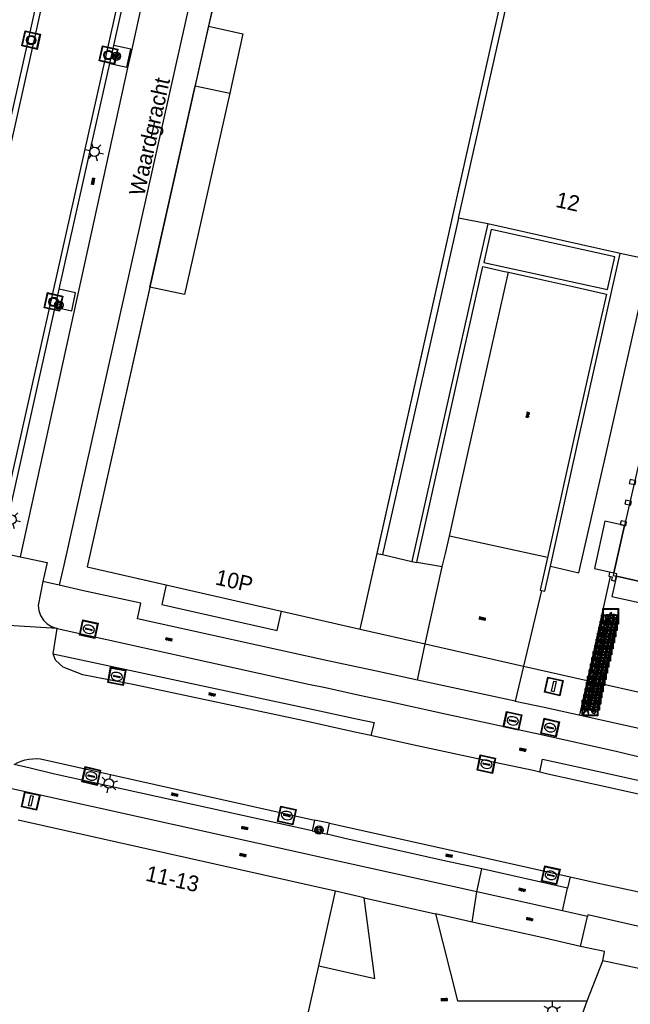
# Model space of a CAD drawing. Header units: metres. Extents: x 93870 to 95789, y 463036 to 464040.
# Tile 140 of 256: x 94450 to 94489, y 463748 to 463811. Entities that reach past the tile are written whole.
import ezdxf
from ezdxf.enums import TextEntityAlignment as Align

# ---------------------------------------------------------------- set-up
doc = ezdxf.new("R2010")
doc.units = ezdxf.units.M
doc.header["$LTSCALE"] = 25.4
for name, color, linetype in [('B_BEBOUWINGSGRENS_-1', 1, 'Continuous'), ('B_BEBOUWINGSGRENS_0', 1, 'Continuous'), ('B_LUIFEL_1', 200, 'Continuous'), ('B_OVERBOUWLIJN_LIJN_1', 7, 'Continuous'), ('B_TUSSENMUUR_-1', 7, 'Continuous'), ('G_GRENS_ALGEMEEN_0', 7, 'Continuous'), ('Q_BOOM_0', 3, 'Continuous'), ('Q_BRANDKRAAN_0', 5, 'Continuous'), ('Q_FIETSENREK_0', 6, 'Continuous'), ('Q_KOLK_0', 254, 'Continuous'), ('Q_LICHTMAST_0', 2, 'Continuous'), ('Q_LIJNAFWATERING_LIJN_0', 7, 'Continuous'), ('Q_MEERRING_0', 7, 'Continuous'), ('Q_VERKEERSBORDPAAL_0', 40, 'Continuous'), ('Q_WATERLEIDINGPUT_0', 5, 'Continuous'), ('S_GBKN_SYMBOOL_GV_GROOT_0', 7, 'Continuous'), ('S_GBKN_SYMBOOL_OV_GROOT_0', 7, 'Continuous'), ('V_WEGGRENS_0', 7, 'Continuous'), ('W_WATERGRENS_0', 5, 'Continuous'), ('Z_GBKN_HUISNUMMER_0', 252, 'Continuous'), ('Z_STRAATNAAM_0', 252, 'Continuous')]:
    doc.layers.add(name, color=color, linetype=linetype)

# ---------------------------------------------------------------- blocks, each defined once
blk = doc.blocks.new('Q_LICHTMAST')
for points in [[(-0.26, 0.15), (-0.52, 0.3)], [(0, 0.3), (0, 0.6)], [(0.26, 0.15), (0.52, 0.3)], [(-0.26, -0.15), (-0.52, -0.3)], [(0, -0.3), (0, -0.6)], [(0.26, -0.15), (0.52, -0.3)]]:
    blk.add_lwpolyline(points)
blk.add_circle((0, 0), 0.3)
blk = doc.blocks.new('Q_VERKEERSBORDPAAL')
for points in [[(-0.5, 0.5), (0.5, 0.5), (0.5, -0.5), (-0.5, -0.5)], [(-0.08, 0.333), (0.071, 0.333), (0.071, -0.329), (-0.08, -0.329)]]:
    blk.add_lwpolyline(points, close=True)
blk.add_lwpolyline([(-0.442, 0.464), (0.438, 0.464, -0.414214), (0.459, 0.442), (0.459, -0.437, -0.414214), (0.438, -0.459), (-0.442, -0.459, -0.414214), (-0.463, -0.437), (-0.463, 0.442), (-0.463, 0.444), (-0.463, 0.446), (-0.463, 0.448), (-0.462, 0.45), (-0.461, 0.451), (-0.46, 0.453), (-0.459, 0.455), (-0.458, 0.456), (-0.457, 0.457), (-0.456, 0.459), (-0.454, 0.46), (-0.453, 0.461), (-0.451, 0.462), (-0.449, 0.462), (-0.447, 0.463), (-0.446, 0.463), (-0.444, 0.464), (-0.442, 0.464)], format="xyb")
blk = doc.blocks.new('Q_KOLK')
blk.add_lwpolyline([(-0.5, 0.5), (0.5, 0.5), (0.5, -0.5), (-0.5, -0.5)], close=True)
for points in [[(-0.442, 0.464), (0.438, 0.464, -0.414214), (0.459, 0.442), (0.459, -0.437, -0.414214), (0.438, -0.459), (-0.442, -0.459, -0.414214), (-0.463, -0.437), (-0.463, 0.442, -0.414214), (-0.442, 0.464)], [(-0.345, 0.105, 0.380426), (-0.276, -0.18)], [(-0.008, 0.266, 0.240218), (-0.345, 0.105)], [(-0.194, 0.045, 0.853344), (-0.194, -0.032)], [(0.331, 0.111, 0.240191), (-0.008, 0.266)], [(0.185, -0.032, 0.849746), (0.185, 0.045)], [(0.267, -0.176, 0.380426), (0.331, 0.111)], [(-0.276, -0.18, 0.148452), (0.012, -0.257)], [(0.012, -0.257, 0.131742), (0.267, -0.176)]]:
    blk.add_lwpolyline(points, format="xyb")
for points in [[(-0.194, 0.045), (0.185, 0.045)], [(0.185, -0.032), (-0.194, -0.032)]]:
    blk.add_lwpolyline(points)
blk = doc.blocks.new('Q_WATERLEIDINGPUT')
blk.add_lwpolyline([(-0.5, 0.5), (0.5, 0.5), (0.5, -0.5), (-0.5, -0.5)], close=True)
for points in [[(-0.442, 0.464), (0.438, 0.464, -0.414214), (0.459, 0.442), (0.459, -0.437, -0.414214), (0.438, -0.459), (-0.442, -0.459, -0.414214), (-0.463, -0.437), (-0.463, 0.442), (-0.463, 0.444), (-0.463, 0.446), (-0.463, 0.448), (-0.462, 0.45), (-0.461, 0.451), (-0.46, 0.453), (-0.459, 0.455), (-0.458, 0.456), (-0.457, 0.457), (-0.456, 0.459), (-0.454, 0.46), (-0.453, 0.461), (-0.451, 0.462), (-0.449, 0.462), (-0.447, 0.463), (-0.446, 0.463), (-0.444, 0.464), (-0.442, 0.464)], [(-0.345, 0.105, 0.380426), (-0.276, -0.18)], [(-0.008, 0.266, 0.240218), (-0.345, 0.105)], [(-0.194, 0.045, 0.853344), (-0.194, -0.032)], [(0.331, 0.111, 0.240191), (-0.008, 0.266)], [(0.185, -0.032, 0.849746), (0.185, 0.045)], [(0.267, -0.176, 0.380426), (0.331, 0.111)], [(-0.276, -0.18, 0.148452), (0.012, -0.257)], [(0.012, -0.257, 0.131742), (0.267, -0.176)]]:
    blk.add_lwpolyline(points, format="xyb")
for points in [[(-0.194, 0.045), (0.185, 0.045)], [(0.185, -0.032), (-0.194, -0.032)]]:
    blk.add_lwpolyline(points)
blk = doc.blocks.new('Q_BRANDKRAAN')
blk.add_lwpolyline([(-0.5, 0.5), (0.5, 0.5), (0.5, -0.5), (-0.5, -0.5)], close=True)
for points in [[(-0.442, 0.464), (0.438, 0.464, -0.414214), (0.459, 0.442), (0.459, -0.437, -0.414214), (0.438, -0.459), (-0.442, -0.459, -0.414214), (-0.463, -0.437), (-0.463, 0.442), (-0.463, 0.444), (-0.463, 0.446), (-0.463, 0.448), (-0.462, 0.45), (-0.461, 0.451), (-0.46, 0.453), (-0.459, 0.455), (-0.458, 0.456), (-0.457, 0.457), (-0.456, 0.459), (-0.454, 0.46), (-0.453, 0.461), (-0.451, 0.462), (-0.449, 0.462), (-0.447, 0.463), (-0.446, 0.463), (-0.444, 0.464), (-0.442, 0.464)], [(-0.345, 0.105, 0.380426), (-0.276, -0.18)], [(-0.008, 0.266, 0.240218), (-0.345, 0.105)], [(-0.194, 0.045, 0.853344), (-0.194, -0.032)], [(0.331, 0.111, 0.240191), (-0.008, 0.266)], [(0.185, -0.032, 0.849746), (0.185, 0.045)], [(0.267, -0.176, 0.380426), (0.331, 0.111)], [(-0.276, -0.18, 0.148452), (0.012, -0.257)], [(0.012, -0.257, 0.131742), (0.267, -0.176)]]:
    blk.add_lwpolyline(points, format="xyb")
for points in [[(-0.194, 0.045), (0.185, 0.045)], [(0.185, -0.032), (-0.194, -0.032)]]:
    blk.add_lwpolyline(points)
blk = doc.blocks.new('Q_FIETSENREK')
for points in [[(-0.5, 0.5), (0.5, 0.5), (0.5, -0.5), (-0.5, -0.5)], [(-0.063, 0.145), (0.184, 0.054), (0.037, -0.093)]]:
    blk.add_lwpolyline(points, close=True)
for points in [[(-0.442, 0.464), (0.438, 0.464, -0.414214), (0.459, 0.442), (0.459, -0.437, -0.414214), (0.438, -0.459), (-0.442, -0.459, -0.414214), (-0.463, -0.437), (-0.463, 0.442), (-0.463, 0.444), (-0.463, 0.446), (-0.463, 0.448), (-0.462, 0.45), (-0.461, 0.451), (-0.46, 0.453), (-0.459, 0.455), (-0.458, 0.456), (-0.457, 0.457), (-0.456, 0.459), (-0.454, 0.46), (-0.453, 0.461), (-0.451, 0.462), (-0.449, 0.462), (-0.447, 0.463), (-0.446, 0.463), (-0.444, 0.464), (-0.442, 0.464)], [(-0.181, 0.106, 0.847256), (-0.324, -0.144)], [(-0.193, 0.075, 0.842492), (-0.305, -0.118)], [(-0.171, 0.065, 0.053288), (-0.193, 0.075)], [(-0.185, -0.134, 0.502492), (-0.147, 0.044)], [(-0.149, 0.089, 0.06236), (-0.181, 0.106)], [(-0.165, -0.161, 0.494489), (-0.125, 0.068)], [(-0.324, -0.144, 0.089606), (-0.421, -0.348)], [(-0.296, -0.162, 0.110942), (-0.375, -0.348)], [(-0.294, -0.105, 0.006942), (-0.305, -0.118)], [(-0.296, -0.162, 0.02458), (-0.283, -0.168)], [(-0.212, -0.105, 0.381614), (-0.294, -0.105)], [(-0.283, -0.168, 0.148109), (-0.198, -0.173)], [(-0.223, -0.136, 0.533998), (-0.276, -0.136)], [(-0.276, -0.136, 0.009682), (-0.271, -0.138)], [(-0.271, -0.138, 0.120201), (-0.218, -0.144)], [(-0.218, -0.144, 0.003554), (-0.223, -0.136)], [(-0.185, -0.134, 0.017985), (-0.212, -0.105)], [(-0.122, -0.348, 0.075837), (-0.198, -0.173)], [(-0.075, -0.348, 0.094234), (-0.165, -0.161)], [(0.095, -0.16, 0.385208), (0.186, -0.333)], [(0.209, -0.054, 0.224648), (0.108, -0.128)], [(0.126, -0.171, 0.376993), (0.197, -0.303)], [(0.212, -0.086, 0.20829), (0.139, -0.139)], [(0.186, -0.333, 1), (0.287, -0.06)], [(0.197, -0.303, 1), (0.276, -0.09)], [(0.287, -0.06, 0.086253), (0.238, -0.051)], [(0.276, -0.09, 0.079305), (0.241, -0.083)]]:
    blk.add_lwpolyline(points, format="xyb")
for points in [[(-0.171, 0.065), (-0.263, -0.038), (-0.239, -0.059), (-0.147, 0.044)], [(0.081, 0.221), (-0.003, 0.252), (-0.149, 0.089)], [(-0.125, 0.068), (-0.086, 0.111), (0.018, -0.131), (0.095, -0.16)], [(0.238, -0.051), (0.229, 0.053), (0.261, 0.093), (0.302, 0.078), (0.314, 0.11), (0.192, 0.155), (0.18, 0.123), (0.231, 0.104), (0.207, 0.076), (-0.04, 0.167), (0, 0.216), (0.07, 0.191), (0.081, 0.221)], [(0.209, -0.054), (0.199, 0.029), (0.057, -0.108)], [(-0.421, -0.348), (-0.375, -0.348)], [(-0.122, -0.348), (-0.075, -0.348)], [(0.057, -0.108), (0.108, -0.128)], [(0.126, -0.171), (0.253, -0.218), (0.241, -0.083)], [(0.139, -0.139), (0.222, -0.17), (0.212, -0.086)]]:
    blk.add_lwpolyline(points)
blk = doc.blocks.new('Q_MEERRING')
blk.add_lwpolyline([(-0.5, 0.5), (0.5, 0.5), (0.5, -0.5), (-0.5, -0.5)], close=True)
blk.add_lwpolyline([(-0.442, 0.464), (0.438, 0.464, -0.414214), (0.459, 0.442), (0.459, -0.437, -0.414214), (0.438, -0.459), (-0.442, -0.459, -0.414214), (-0.463, -0.437), (-0.463, 0.442), (-0.463, 0.444), (-0.463, 0.446), (-0.463, 0.448), (-0.462, 0.45), (-0.461, 0.451), (-0.46, 0.453), (-0.459, 0.455), (-0.458, 0.456), (-0.457, 0.457), (-0.456, 0.459), (-0.454, 0.46), (-0.453, 0.461), (-0.451, 0.462), (-0.449, 0.462), (-0.447, 0.463), (-0.446, 0.463), (-0.444, 0.464), (-0.442, 0.464)], format="xyb")
for radius in [0.3, 0.3, 0.25, 0.25]:
    blk.add_circle((0, 0), radius)
blk = doc.blocks.new('Q_BOOM')
for radius in [0.27, 0.18, 0.09]:
    blk.add_circle((0, 0), radius)
blk = doc.blocks.new('S_GBKN_SYMBOOL_OV_GROOT')
for points in [[(-0.21875, 0.0625), (0.21875, 0.0625)], [(-0.21875, 0), (0.21875, 0)], [(-0.1875, 0.0625), (-0.1875, 0)], [(-0.125, 0.09375), (-0.125, 0.0625)], [(-0.125, 0), (-0.125, -0.0625)], [(-0.0625, 0.0625), (-0.0625, 0)], [(0, 0.09375), (0, 0.0625)], [(0, 0), (0, -0.0625)], [(0.0625, 0.0625), (0.0625, 0)], [(0.125, 0.09375), (0.125, 0.0625)], [(0.125, 0), (0.125, -0.0625)], [(0.1875, 0.0625), (0.1875, 0)], [(-0.21875, -0.0625), (0.21875, -0.0625)], [(-0.1875, -0.0625), (-0.1875, -0.09375)], [(-0.0625, -0.0625), (-0.0625, -0.09375)], [(0.0625, -0.0625), (0.0625, -0.09375)], [(0.1875, -0.0625), (0.1875, -0.09375)]]:
    blk.add_lwpolyline(points)
blk = doc.blocks.new('S_GBKN_SYMBOOL_GV_GROOT')
for points in [[(-0.1875, 0.03125), (-0.09375, 0.09375)], [(-0.1875, -0.0625), (0.0625, 0.09375)], [(-0.1875, 0.09375), (0.125, -0.09375)], [(-0.1875, 0), (-0.03125, -0.09375)], [(-0.125, -0.09375), (0.1875, 0.09375)], [(-0.0625, 0.09375), (0.1875, -0.0625)], [(0.03125, -0.09375), (0.1875, 0)], [(0.09375, 0.09375), (0.1875, 0.03125)]]:
    blk.add_lwpolyline(points)

msp = doc.modelspace()

# ---------------------------------------------------------------- linework, layer by layer
at = {"layer": 'B_BEBOUWINGSGRENS_-1'}
for p, q in [((94468.162, 463835.776), (94454.709, 463775.79)), ((94454.709, 463775.79), (94467.136, 463772.956)), ((94467.136, 463772.956), (94472.168, 463771.808)), ((94472.168, 463771.808), (94476.32, 463770.872)), ((94476.32, 463770.872), (94482.589, 463769.459)), ((94482.589, 463769.459), (94486.658, 463768.542)), ((94486.658, 463768.542), (94490.886, 463767.588))]:
    msp.add_line(p, q, dxfattribs=at)
at = {"layer": 'B_BEBOUWINGSGRENS_0'}
for p, q in [((94468.162, 463835.776), (94462.473, 463810.326)), ((94473.254, 463776.651), (94484.629, 463827.397)), ((94458.718, 463793.656), (94454.709, 463775.79)), ((94489.419, 463781.365), (94489.351, 463781.122)), ((94489.132, 463780.052), (94489.069, 463779.809)), ((94488.828, 463778.737), (94488.776, 463778.504)), ((94472.168, 463771.808), (94473.254, 463776.651)), ((94488.092, 463775.451), (94488.038, 463775.204)), ((94470.575, 463755.085), (94450.311, 463759.629)), ((94469.509, 463750.325), (94470.575, 463755.085))]:
    msp.add_line(p, q, dxfattribs=at)
for points in [[(94462.473, 463810.326), (94464.662, 463809.828), (94463.826, 463806.042), (94460.943, 463793.19), (94458.718, 463793.656)], [(94489.351, 463781.122), (94489.719, 463781.046), (94489.779, 463781.291), (94489.419, 463781.365)], [(94489.069, 463779.809), (94489.426, 463779.732), (94489.488, 463779.975), (94489.132, 463780.052)], [(94488.776, 463778.504), (94489.128, 463778.418), (94489.184, 463778.661), (94488.828, 463778.737)], [(94454.709, 463775.79), (94459.764, 463774.637), (94459.482, 463773.392), (94466.856, 463771.721), (94467.136, 463772.956)], [(94488.038, 463775.204), (94488.253, 463775.158), (94488.213, 463774.939), (94488.449, 463774.89), (94488.553, 463775.35), (94488.092, 463775.451)], [(94467.136, 463772.956), (94467.136, 463772.956), (94472.168, 463771.808)], [(94468.378, 463745.279), (94468.489, 463745.772), (94469.509, 463750.325)]]:
    msp.add_lwpolyline(points, dxfattribs=at)
at = {"layer": 'B_LUIFEL_1'}
for points in [[(94488.372, 463775.413), (94489.058, 463778.427), (94487.795, 463778.708), (94487.124, 463775.689), (94488.372, 463775.413)], [(94492.206, 463774.362), (94488.535, 463775.192), (94488.247, 463773.909), (94491.923, 463773.089), (94492.206, 463774.362)]]:
    msp.add_lwpolyline(points, dxfattribs=at)
at = {"layer": 'B_OVERBOUWLIJN_LIJN_1'}
for points in [[(94458.718, 463793.656), (94461.608, 463806.518), (94463.826, 463806.042)], [(94505.308, 463789.519), (94497.389, 463791.275), (94493.718, 463792.088), (94493.541, 463792.128), (94493.504, 463791.966), (94492.832, 463789.009), (94491.618, 463783.668), (94490.32, 463783.976), (94489.058, 463778.427), (94488.372, 463775.413), (94488.333, 463775.238), (94488.535, 463775.192), (94492.206, 463774.362), (94500.367, 463772.518), (94500.661, 463773.84), (94506.784, 463772.465), (94507.278, 463772.355), (94507.452, 463772.317), (94510.286, 463771.68), (94510.463, 463771.641), (94510.503, 463771.82), (94511.315, 463775.435), (94514.627, 463790.186), (94509.456, 463791.375)]]:
    msp.add_lwpolyline(points, dxfattribs=at)
at = {"layer": 'B_TUSSENMUUR_-1'}
msp.add_line((94472.168, 463771.808), (94484.629, 463827.397), dxfattribs=at)
at = {"layer": 'G_GRENS_ALGEMEEN_0'}
for p, q in [((94456.158, 463807.933), (94456.415, 463809.083)), ((94480.305, 463797.7), (94478.431, 463798.067)), ((94488.779, 463795.814), (94480.305, 463797.7)), ((94452.675, 463792.374), (94452.932, 463793.524))]:
    msp.add_line(p, q, dxfattribs=at)
for points in [[(94478.431, 463798.067), (94489.17, 463845.652), (94488.743, 463845.748)], [(94478.431, 463798.067), (94475.918, 463786.933), (94473.583, 463776.577)], [(94480.305, 463797.7), (94479.765, 463795.295), (94475.469, 463776.145)], [(94487.951, 463793.501), (94488.42, 463795.586), (94480.532, 463797.342), (94480.058, 463795.231), (94487.951, 463793.501)], [(94484.317, 463775.845), (94486.132, 463775.409), (94487.868, 463783.035), (94490.659, 463795.39), (94488.779, 463795.814)], [(94484.317, 463775.845), (94486.171, 463784.223), (94488.244, 463793.437), (94488.779, 463795.814)], [(94483.739, 463774.283), (94483.961, 463774.235), (94484.317, 463775.845)]]:
    msp.add_lwpolyline(points, dxfattribs=at)
at = {"layer": 'Q_LIJNAFWATERING_LIJN_0'}
msp.add_line((94486.658, 463768.542), (94486.169, 463766.342), dxfattribs=at)
msp.add_lwpolyline([(94488.141, 463775.173), (94487.259, 463771.247), (94486.658, 463768.542)], dxfattribs=at)
at = {"layer": 'V_WEGGRENS_0'}
for p, q in [((94456.415, 463809.083), (94459.889, 463824.592)), ((94452.58, 463816.745), (94449.393, 463802.533)), ((94462.473, 463810.326), (94458.718, 463793.656)), ((94449.466, 463778.031), (94452.675, 463792.374)), ((94484.123, 463776.383), (94477.862, 463777.757)), ((94449.174, 463776.722), (94450.432, 463776.444)), ((94473.254, 463776.651), (94473.583, 463776.577)), ((94473.583, 463776.577), (94475.469, 463776.145)), ((94475.469, 463776.145), (94475.784, 463776.076)), ((94477.402, 463775.795), (94475.784, 463776.076)), ((94476.32, 463770.872), (94477.402, 463775.795)), ((94452.93, 463774.629), (94451.891, 463774.87)), ((94483.739, 463774.283), (94482.589, 463769.459)), ((94452.807, 463771.859), (94447.672, 463772.178)), ((94452.55, 463770.243), (94452.807, 463771.859)), ((94475.813, 463768.562), (94476.32, 463770.872)), ((94452.55, 463770.243), (94469.358, 463766.647)), ((94475.813, 463768.562), (94473.201, 463769.134)), ((94482.589, 463769.459), (94482.057, 463767.229)), ((94482.057, 463767.229), (94475.813, 463768.562)), ((94451.74, 463763.531), (94469.251, 463759.63)), ((94469.251, 463759.63), (94469.099, 463758.941)), ((94470.194, 463759.422), (94469.251, 463759.63)), ((94470.041, 463758.731), (94470.194, 463759.422)), ((94469.099, 463758.941), (94470.041, 463758.731)), ((94479.611, 463755.041), (94479.923, 463756.512)), ((94485.405, 463755.269), (94479.923, 463756.512)), ((94485.568, 463756.002), (94485.405, 463755.269)), ((94485.082, 463753.822), (94485.405, 463755.269)), ((94472.42, 463754.666), (94470.575, 463755.085)), ((94472.42, 463754.666), (94476.981, 463753.631)), ((94479.321, 463753.1), (94479.611, 463755.041)), ((94485.082, 463753.822), (94479.611, 463755.041)), ((94479.321, 463753.1), (94476.981, 463753.631)), ((94486.68, 463753.466), (94485.082, 463753.822)), ((94486.237, 463751.548), (94486.68, 463753.466)), ((94486.669, 463748.078), (94487.655, 463750.647)), ((94493.552, 463749.368), (94487.655, 463750.647)), ((94485.34, 463744.497), (94486.669, 463748.078))]:
    msp.add_line(p, q, dxfattribs=at)
for points in [[(94469.377, 463848.01), (94460.612, 463808.909), (94453.228, 463775.912), (94452.93, 463774.629)], [(94461.018, 463824.348), (94458.829, 463814.619), (94457.562, 463808.858), (94457.3, 463807.668), (94454.143, 463793.315), (94453.865, 463792.05), (94450.432, 463776.444)], [(94456.158, 463807.933), (94457.257, 463807.695), (94457.506, 463808.847), (94456.415, 463809.083)], [(94452.932, 463793.524), (94455.125, 463803.318), (94456.158, 463807.933)], [(94475.784, 463776.076), (94475.804, 463776.193), (94477.319, 463782.962), (94478.558, 463788.516), (94479.997, 463794.97), (94481.373, 463794.665), (94481.632, 463794.607)], [(94477.862, 463777.757), (94478.296, 463779.695), (94479.038, 463783.036), (94479.975, 463787.199), (94481.632, 463794.607)], [(94481.632, 463794.607), (94483.439, 463794.205), (94485.749, 463793.689), (94487.899, 463793.21), (94487.536, 463791.625), (94485.841, 463784.053), (94484.272, 463777.045), (94484.123, 463776.383)], [(94452.675, 463792.374), (94453.725, 463792.145), (94453.977, 463793.296), (94452.932, 463793.524)], [(94477.402, 463775.795), (94477.408, 463775.794), (94477.614, 463776.65), (94477.862, 463777.757)], [(94450.432, 463776.444), (94452.16, 463776.063), (94451.891, 463774.87)], [(94484.123, 463776.383), (94483.654, 463774.301), (94483.739, 463774.283)], [(94451.891, 463774.87), (94451.583, 463773.335), (94451.622, 463772.999), (94451.735, 463772.681), (94451.915, 463772.396), (94452.155, 463772.159), (94452.441, 463771.98), (94452.807, 463771.859)], [(94473.201, 463769.134), (94470.093, 463769.8), (94457.941, 463772.477), (94458.152, 463773.467), (94454.483, 463774.268), (94452.93, 463774.629)], [(94452.807, 463771.859), (94468.867, 463768.315), (94469.948, 463768.093), (94471.918, 463767.651), (94472.823, 463767.453)], [(94454.441, 463768.891), (94453.187, 463769.394), (94452.698, 463769.832), (94452.55, 463770.243)], [(94472.848, 463765.033), (94471.818, 463765.246), (94468.588, 463765.956), (94457.75, 463768.26), (94454.441, 463768.891)], [(94472.823, 463767.453), (94473.838, 463767.23), (94477.688, 463766.397), (94483.635, 463765.107), (94488.603, 463763.998), (94500, 463761.27), (94502.097, 463760.733), (94505.51, 463759.94), (94511.37, 463757.84), (94512.602, 463757.536)], [(94482.057, 463767.229), (94484.015, 463766.814), (94491.591, 463765.129), (94494.313, 463764.525)], [(94469.358, 463766.647), (94471.933, 463766.093), (94473.044, 463765.855), (94472.848, 463765.033)], [(94483.639, 463762.687), (94483.205, 463762.791), (94480.763, 463763.306), (94475.508, 463764.428), (94472.933, 463765.015), (94472.848, 463765.033)], [(94450.054, 463763.184), (94450.276, 463763.298), (94450.508, 463763.392), (94450.747, 463763.464), (94450.992, 463763.514), (94451.241, 463763.542), (94451.49, 463763.548), (94451.74, 463763.531)], [(94483.639, 463762.687), (94483.805, 463763.52), (94488.088, 463762.57), (94493.935, 463761.271), (94499.589, 463760.004), (94503.055, 463759.231), (94504.075, 463759.003), (94503.995, 463758.603), (94503.916, 463758.327)], [(94469.099, 463758.941), (94452.533, 463762.579), (94451.075, 463762.935), (94450.054, 463763.184)], [(94503.916, 463758.327), (94503.371, 463758.324), (94503.177, 463758.349), (94502.21, 463758.568), (94499.545, 463759.143), (94493.754, 463760.429), (94488.029, 463761.708), (94484.158, 463762.562), (94483.639, 463762.687)], [(94479.611, 463755.041), (94470.846, 463756.983), (94449.711, 463761.673)], [(94470.194, 463759.422), (94477.59, 463757.783), (94485.568, 463756.002)], [(94479.923, 463756.512), (94477.441, 463757.055), (94471.175, 463758.451), (94470.041, 463758.731)], [(94485.568, 463756.002), (94487.285, 463755.619), (94497.825, 463753.367)], [(94469.509, 463750.325), (94473.104, 463749.52), (94472.42, 463754.666)], [(94476.981, 463753.631), (94478.383, 463748.084), (94486.669, 463748.078)], [(94496.14, 463751.431), (94486.706, 463753.569), (94486.68, 463753.466)], [(94486.237, 463751.548), (94483.952, 463752.076), (94479.321, 463753.1)], [(94487.655, 463750.647), (94487.764, 463751.205), (94487.768, 463751.228), (94486.242, 463751.547), (94486.237, 463751.548)]]:
    msp.add_lwpolyline(points, dxfattribs=at)
at = {"layer": 'W_WATERGRENS_0'}
msp.add_line((94443.739, 463775.569), (94457.535, 463837.054), dxfattribs=at)
msp.add_lwpolyline([(94462.089, 463836.019), (94448.289, 463774.542), (94447.77, 463774.671), (94447.703, 463774.377)], dxfattribs=at)
at = {"layer": 'Z_STRAATNAAM_0'}
msp.add_line((94458.818, 463803.247), (94459.035, 463804.223), dxfattribs=at)

# ---------------------------------------------------------------- block references
at = {"layer": 'Q_BOOM_0'}
for p, rotation in [((94456.575, 463808.395), 77.40263146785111), ((94452.903, 463792.509), 167.6967195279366), ((94469.529, 463758.987), 167.4325572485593)]:
    msp.add_blockref('Q_BOOM', p, dxfattribs=dict(at, rotation=rotation))
at = {"layer": 'Q_BRANDKRAAN_0', "rotation": 167.4162528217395}
msp.add_blockref('Q_BRANDKRAAN', (94484.293, 463765.53), dxfattribs=at)
at = {"layer": 'Q_FIETSENREK_0'}
for p in [(94488.167, 463772.626), (94487.989, 463771.835), (94488.073, 463772.24), (94487.824, 463771.061), (94487.9, 463771.449), (94487.734, 463770.674), (94487.555, 463769.884), (94487.648, 463770.277), (94487.462, 463769.501), (94487.293, 463768.717), (94487.385, 463769.103), (94487.11, 463767.935), (94487.188, 463768.324), (94487.037, 463767.538), (94486.853, 463766.776), (94486.951, 463767.148)]:
    msp.add_blockref('Q_FIETSENREK', p, dxfattribs=at)
at = {"layer": 'Q_KOLK_0'}
for p, rotation in [((94456.61, 463768.8), 169.2037676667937), ((94480.22, 463763.199), 167.9476919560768), ((94454.976, 463762.44), 167.4410550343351), ((94467.47, 463759.92), 167.4410550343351), ((94484.334, 463756.103), 167.4156937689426)]:
    msp.add_blockref('Q_KOLK', p, dxfattribs=dict(at, rotation=rotation))
at = {"layer": 'Q_LICHTMAST_0'}
for p, rotation in [((94455.18, 463802.298), 77.37893162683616), ((94449.879, 463778.813), 77.388740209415), ((94456.108, 463761.961), 167.6140925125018), ((94484.444, 463747.416), 179.9585113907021)]:
    msp.add_blockref('Q_LICHTMAST', p, dxfattribs=dict(at, rotation=rotation))
at = {"layer": 'Q_MEERRING_0'}
for p, rotation in [((94451.135, 463809.433), 77.36068166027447), ((94456.078, 463808.477), 77.34824277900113), ((94452.568, 463792.71), 77.40263146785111)]:
    msp.add_blockref('Q_MEERRING', p, dxfattribs=dict(at, rotation=rotation))
at = {"layer": 'Q_VERKEERSBORDPAAL_0'}
for p, rotation in [((94484.531, 463768.161), 167.2961741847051), ((94451.107, 463760.854), 167.4884159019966)]:
    msp.add_blockref('Q_VERKEERSBORDPAAL', p, dxfattribs=dict(at, rotation=rotation))
at = {"layer": 'Q_WATERLEIDINGPUT_0'}
for p, rotation in [((94454.817, 463771.813), 167.5558352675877), ((94481.899, 463765.966), 167.7612278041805)]:
    msp.add_blockref('Q_WATERLEIDINGPUT', p, dxfattribs=dict(at, rotation=rotation))
at = {"layer": 'S_GBKN_SYMBOOL_GV_GROOT_0', "rotation": 77.38229091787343}
msp.add_blockref('S_GBKN_SYMBOOL_GV_GROOT', (94482.88, 463785.492), dxfattribs=at)
at = {"layer": 'S_GBKN_SYMBOOL_OV_GROOT_0'}
for p, rotation in [((94455.096, 463800.418), 77.59509452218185), ((94479.968, 463772.485), 167.2961741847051), ((94459.94, 463771.162), 167.5765722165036), ((94462.701, 463767.638), 167.9984219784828), ((94482.552, 463764.11), 168.0912414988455), ((94460.307, 463761.245), 167.6140925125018), ((94464.784, 463759.113), 167.6140925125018), ((94464.67, 463757.387), 167.4884159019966), ((94477.843, 463757.346), 167.6595358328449), ((94482.51, 463755.167), 167.2246486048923), ((94482.995, 463753.295), 167.4390391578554), ((94477.523, 463748.171), 1.189360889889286)]:
    msp.add_blockref('S_GBKN_SYMBOOL_OV_GROOT', p, dxfattribs=dict(at, rotation=rotation))

# ---------------------------------------------------------------- texts
at = {"layer": 'Z_GBKN_HUISNUMMER_0', "linetype": 'Continuous'}
for s, rotation, p in [('12', 347.5, (94485.434, 463799.12)), ('10P', 347.2, (94464.118, 463774.905)), ('11-13', 347.4, (94460.17, 463755.881))]:
    msp.add_text(s, height=1, rotation=rotation, dxfattribs=at).set_placement(p, align=Align.MIDDLE)
at = {"layer": 'Z_STRAATNAAM_0', "linetype": 'Continuous'}
msp.add_text('Waardgracht', height=1, rotation=77.46498, dxfattribs=at).set_placement((94458.818, 463803.247), align=Align.MIDDLE)

doc.saveas('drawing.dxf')
